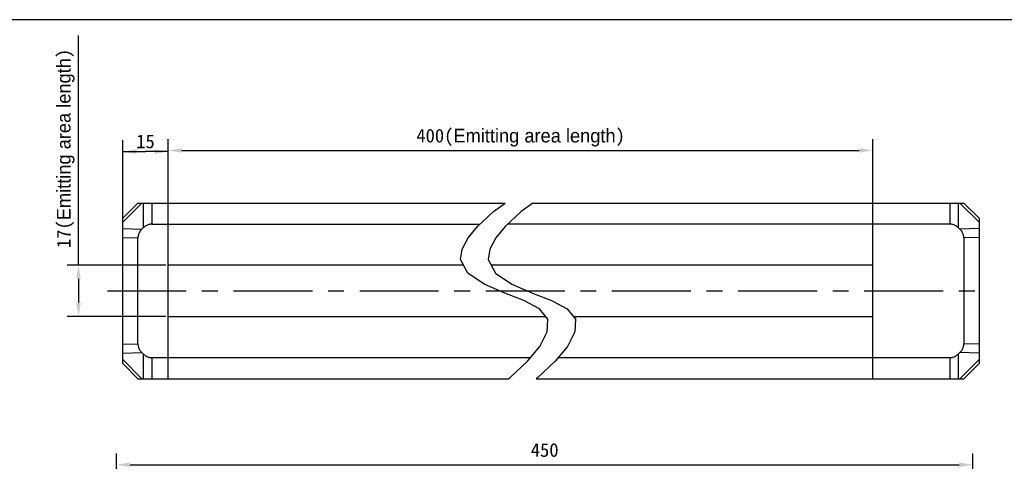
# Model space of a CAD drawing. Header units: millimetres. Extents: x 47 to 603, y 225 to 507.
# Tile 5 of 6: x 181 to 397, y 410 to 507. Entities that reach past the tile are written whole.
import ezdxf
from ezdxf.enums import TextEntityAlignment as Align

# ---------------------------------------------------------------- set-up
doc = ezdxf.new("R2010")
doc.units = ezdxf.units.MM
doc.header["$LTSCALE"] = 46.255
doc.header["$PDMODE"] = 3
doc.header["$PDSIZE"] = 8
doc.linetypes.add('CENTER', pattern=[0.6, 0.375, -0.075, 0.075, -0.075])
doc.layers.get('0').update_dxf_attribs({"linetype": 'CONTINUOUS'})
doc.layers.get('Defpoints').update_dxf_attribs({"linetype": 'CONTINUOUS'})
for name, color, linetype in [('00_COMPONENTS', 7, 'CONTINUOUS'), ('03_ALL_AXES', 7, 'CONTINUOUS'), ('51__DRAFT_DIMS', 7, 'CONTINUOUS')]:
    doc.layers.add(name, color=color, linetype=linetype)
doc.styles.get("Standard").update_dxf_attribs({"font": 'simfang.ttf'})
doc.dimstyles.new('DIMSTYLE_1', dxfattribs={"dimtxt": 3, "dimasz": 3, "dimexe": 2.5, "dimexo": 0.5, "dimgap": 0.75, "dimtad": 1, "dimlfac": 1.5, "dimdsep": 46, "dimtxsty": 'STANDARD', "dimblk": '_FILLED', "dimblk1": '_FILLED', "dimblk2": '_FILLED', "dimcen": 0.09, "dimclrt": 3, "dimazin": 2, "dimtp": 0.5, "dimtm": 0.5, "dimtfac": 1, "dimtofl": 0, "dimtmove": 0, "dimatfit": 3, "dimldrblk": '_FILLED', "dimfxl": 1, "dimtolj": 1, "dimarcsym": 0})
doc.dimstyles.new('DIMSTYLE_4', dxfattribs={"dimtxt": 3, "dimasz": 3, "dimexe": 2.5, "dimexo": 0.5, "dimgap": 0.75, "dimtad": 1, "dimlfac": 1.5, "dimdsep": 46, "dimtxsty": 'STANDARD', "dimblk": '_FILLED', "dimblk1": '_FILLED', "dimblk2": '_FILLED', "dimcen": 0.09, "dimclrt": 3, "dimazin": 2, "dimtp": 0.2, "dimtm": 0.2, "dimtfac": 1, "dimtofl": 0, "dimtmove": 0, "dimatfit": 3, "dimldrblk": '_FILLED', "dimfxl": 1, "dimtolj": 1, "dimarcsym": 0})

# ---------------------------------------------------------------- blocks, each defined once
blk = doc.blocks.new('_FILLED')
at = {"color": 0, "linetype": 'ByBlock'}
blk.add_solid([(0, 0), (-1, 0.167), (-1, -0.167)], dxfattribs=at)
blk = doc.blocks.new('*D12')
at = {"layer": '51__DRAFT_DIMS', "color": 0, "lineweight": -2}
for p, q in [((201.97, 358.88), (201.97, 412)), ((390.33, 358.88), (390.33, 412)), ((204.97, 409.5), (387.33, 409.5))]:
    blk.add_line(p, q, dxfattribs=at)
at = {"layer": 'Defpoints', "color": 0}
for p in [(390.33, 409.5), (201.97, 358.38), (390.33, 358.38)]:
    blk.add_point(p, dxfattribs=at)
at = {"layer": '51__DRAFT_DIMS', "color": 0, "linetype": 'ByBlock', "lineweight": -2, "xscale": 3, "yscale": 3, "zscale": 3, "rotation": 180}
blk.add_blockref('_FILLED', (201.97, 409.5), dxfattribs=at)
at = {"layer": '51__DRAFT_DIMS', "color": 0, "linetype": 'ByBlock', "lineweight": -2, "xscale": 3, "yscale": 3, "zscale": 3}
blk.add_blockref('_FILLED', (390.33, 409.5), dxfattribs=at)
at = {"layer": '51__DRAFT_DIMS', "color": 3, "insert": (296.15, 414.25), "char_height": 3, "attachment_point": 2, "line_spacing_factor": 0.9}
blk.add_mtext('\\A1;450', dxfattribs=at)
blk = doc.blocks.new('*D6')
at = {"layer": '51__DRAFT_DIMS', "color": 0, "lineweight": -2}
for p, q in [((193.6, 453.42), (193.6, 503.93)), ((212.84, 453.42), (191.1, 453.42)), ((193.6, 450.42), (193.6, 445.09)), ((212.84, 442.09), (191.1, 442.09))]:
    blk.add_line(p, q, dxfattribs=at)
at = {"layer": 'Defpoints', "color": 0}
for p in [(213.34, 453.42), (193.6, 442.09), (213.34, 442.09)]:
    blk.add_point(p, dxfattribs=at)
at = {"layer": '51__DRAFT_DIMS', "color": 0, "linetype": 'ByBlock', "lineweight": -2, "xscale": 3, "yscale": 3, "zscale": 3}
for p, rotation in [((193.6, 453.42), 90), ((193.6, 442.09), 270)]:
    blk.add_blockref('_FILLED', p, dxfattribs=dict(at, rotation=rotation))
at = {"layer": '51__DRAFT_DIMS', "color": 3, "insert": (188.85, 457.17), "char_height": 3, "attachment_point": 1, "rotation": 90, "line_spacing_factor": 0.9}
blk.add_mtext('\\A1;\\A1;17({\\f方正兰亭黑_GBK|b0|i0|c134|p0;Emitting area length})', dxfattribs=at)
blk = doc.blocks.new('*D13')
at = {"layer": '51__DRAFT_DIMS', "color": 0, "lineweight": -2}
for p, q in [((213.34, 462.92), (213.34, 481.16)), ((368.37, 462.92), (368.37, 481.16)), ((216.34, 478.66), (365.37, 478.66))]:
    blk.add_line(p, q, dxfattribs=at)
at = {"layer": 'Defpoints', "color": 0}
for p in [(368.37, 478.66), (213.34, 462.42), (368.37, 462.42)]:
    blk.add_point(p, dxfattribs=at)
at = {"layer": '51__DRAFT_DIMS', "color": 0, "linetype": 'ByBlock', "lineweight": -2, "xscale": 3, "yscale": 3, "zscale": 3, "rotation": 180}
blk.add_blockref('_FILLED', (213.34, 478.66), dxfattribs=at)
at = {"layer": '51__DRAFT_DIMS', "color": 0, "linetype": 'ByBlock', "lineweight": -2, "xscale": 3, "yscale": 3, "zscale": 3}
blk.add_blockref('_FILLED', (368.37, 478.66), dxfattribs=at)
at = {"layer": '51__DRAFT_DIMS', "color": 3, "insert": (290.86, 483.41), "char_height": 3, "attachment_point": 2, "line_spacing_factor": 0.9}
blk.add_mtext('\\A1;400({\\A1;\\f方正兰亭黑_GBK|b0|i0|c134|p0;Emitting area length})', dxfattribs=at)
blk = doc.blocks.new('*D7')
at = {"layer": '51__DRAFT_DIMS', "color": 4, "transparency": 16777216}
for p, q in [((203.34, 460), (203.34, 480.89)), ((213.34, 462.92), (213.34, 480.89)), ((203.34, 478.39), (208.34, 478.39)), ((213.34, 478.39), (208.34, 478.39))]:
    blk.add_line(p, q, dxfattribs=at)
at = {"layer": '51__DRAFT_DIMS', "color": 4, "transparency": 16777216, "xscale": 3, "yscale": 3, "zscale": 3, "rotation": 180}
blk.add_blockref('_FILLED', (203.34, 478.39), dxfattribs=at)
at = {"layer": '51__DRAFT_DIMS', "color": 4, "transparency": 16777216, "xscale": 3, "yscale": 3, "zscale": 3}
blk.add_blockref('_FILLED', (213.34, 478.39), dxfattribs=at)
at = {"layer": '51__DRAFT_DIMS', "color": 3, "transparency": 16777216}
blk.add_text('15', height=3, dxfattribs=at).set_placement((208.34, 479.14), align=Align.CENTER)

msp = doc.modelspace()

# ---------------------------------------------------------------- linework, layer by layer
at = {"color": 7}
msp.add_line((602.8311, 507.420392), (46.817476, 507.420392), dxfattribs=at)
at = {"color": 4}
for p, q in [((284.889137, 465.18829), (287.475827, 467.086866)), ((293.557249, 467.086866), (290.970558, 465.18829)), ((281.375583, 461.926314), (284.889137, 465.18829)), ((290.970558, 465.18829), (287.457004, 461.926314)), ((279.33955, 459.442911), (281.375583, 461.926314)), ((287.457004, 461.926314), (285.420971, 459.442911)), ((277.990286, 456.963868), (279.33955, 459.442911)), ((285.420971, 459.442911), (284.071707, 456.963868)), ((277.629252, 454.641781), (277.990286, 456.963868)), ((284.071707, 456.963868), (283.710673, 454.641781)), ((279.265087, 451.682289), (277.629252, 454.641781)), ((283.710673, 454.641781), (285.346509, 451.682289)), ((282.841689, 449.26859), (279.265087, 451.682289)), ((285.346509, 451.682289), (288.92311, 449.26859)), ((287.411338, 447.253184), (282.841689, 449.26859)), ((288.92311, 449.26859), (293.49276, 447.253184)), ((291.585679, 445.612616), (287.411338, 447.253184)), ((293.49276, 447.253184), (297.6671, 445.612616)), ((295.00597, 443.822665), (291.585679, 445.612616)), ((297.6671, 445.612616), (301.087392, 443.822665)), ((296.881231, 441.529623), (295.00597, 443.822665)), ((301.087392, 443.822665), (302.962652, 441.529623)), ((296.735955, 438.739765), (296.881231, 441.529623)), ((302.962652, 441.529623), (302.817376, 438.739765)), ((295.076277, 435.541761), (296.735955, 438.739765)), ((302.817376, 438.739765), (301.157699, 435.541761)), ((292.406447, 432.26786), (295.076277, 435.541761)), ((301.157699, 435.541761), (298.487868, 432.26786)), ((288.49258, 428.636262), (292.406447, 432.26786)), ((298.487868, 432.26786), (294.574001, 428.636262)), ((288.185271, 428.420199), (288.49258, 428.636262)), ((294.574001, 428.636262), (294.266692, 428.420199))]:
    msp.add_line(p, q, dxfattribs=at)
at = {"layer": '00_COMPONENTS', "color": 7}
for p, q in [((203.34322, 463.753533), (206.676554, 467.086866)), ((206.676554, 467.086866), (287.475827, 467.086866)), ((213.34322, 428.420199), (213.34322, 467.086866)), ((293.557249, 467.086866), (388.367738, 467.086866)), ((368.367738, 428.420199), (368.367738, 467.086866)), ((391.701072, 463.753533), (388.367738, 467.086866)), ((203.34322, 431.753533), (203.34322, 463.753533)), ((391.701072, 463.753533), (391.701072, 431.753533)), ((207.823424, 461.590725), (207.559884, 461.334493)), ((209.711853, 462.420199), (281.907559, 462.420199)), ((385.332439, 462.420199), (287.98898, 462.420199)), ((387.484408, 461.334493), (387.220868, 461.590725)), ((206.676554, 436.103358), (206.676554, 459.403707)), ((388.367738, 459.403707), (388.367738, 436.103358)), ((278.304471, 453.420199), (213.34322, 453.420199)), ((368.367738, 453.420199), (284.385893, 453.420199)), ((213.34322, 442.086866), (296.425515, 442.086866)), ((302.506936, 442.086866), (368.367738, 442.086866)), ((207.559884, 434.172572), (207.823424, 433.91634)), ((387.220868, 433.91634), (387.484408, 434.172572)), ((203.34322, 431.753533), (206.676554, 428.420199)), ((209.711853, 433.086866), (293.074337, 433.086866)), ((299.155759, 433.086866), (385.332439, 433.086866)), ((391.701072, 431.753533), (388.367738, 428.420199)), ((206.676554, 428.420199), (288.185271, 428.420199)), ((294.266692, 428.420199), (388.367738, 428.420199))]:
    msp.add_line(p, q, dxfattribs=at)
at = {"layer": '00_COMPONENTS', "color": 4}
for p, q in [((203.34322, 462.870202), (207.559884, 467.086866)), ((207.823424, 467.086866), (207.823424, 461.590725)), ((209.711853, 467.086866), (209.711853, 462.420199)), ((385.332439, 462.420199), (385.332439, 467.086866)), ((387.220868, 461.590725), (387.220868, 467.086866)), ((391.701072, 462.870202), (387.484408, 467.086866)), ((203.34322, 461.451413), (207.559884, 461.334493)), ((391.701072, 461.451413), (387.484408, 461.334493)), ((203.34322, 459.496135), (206.676554, 459.403707)), ((391.701072, 459.496135), (388.367738, 459.403707)), ((203.34322, 436.010931), (206.676554, 436.103358)), ((391.701072, 436.010931), (388.367738, 436.103358)), ((203.34322, 434.055652), (207.559884, 434.172572)), ((207.823424, 433.91634), (207.823424, 428.420199)), ((387.220868, 428.420199), (387.220868, 433.91634)), ((391.701072, 434.055652), (387.484408, 434.172572)), ((203.34322, 432.636863), (207.559884, 428.420199)), ((209.711853, 433.086866), (209.711853, 428.420199)), ((385.332439, 428.420199), (385.332439, 433.086866)), ((391.701072, 432.636863), (387.484408, 428.420199))]:
    msp.add_line(p, q, dxfattribs=at)
at = {"layer": '00_COMPONENTS', "color": 7}
for points in [[(209.711853, 462.420199), (209.554228, 462.415285), (209.39647, 462.399366), (209.23858, 462.372443), (209.080514, 462.334894), (208.922316, 462.28634), (208.764117, 462.225647), (208.605658, 462.152938), (208.447198, 462.068089), (208.289654, 461.969594), (208.133329, 461.856951), (207.977919, 461.730661), (207.823424, 461.590725)], [(387.220868, 461.590725), (387.066491, 461.730578), (386.911163, 461.856813), (386.754884, 461.96943), (386.597336, 462.067939), (386.438838, 462.152831), (386.280339, 462.225578), (386.122113, 462.286293), (385.963888, 462.334864), (385.805794, 462.372426), (385.647877, 462.399359), (385.490092, 462.415283), (385.332439, 462.420199)], [(207.559884, 461.334493), (207.410951, 461.178655), (207.276535, 461.021458), (207.156636, 460.862902), (207.051793, 460.702645), (206.961467, 460.541029), (206.884045, 460.379075), (206.819383, 460.217074), (206.767624, 460.054735), (206.72758, 459.892213), (206.698856, 459.729561), (206.681847, 459.566725), (206.676554, 459.403707)], [(388.367738, 459.403707), (388.362436, 459.566796), (388.345415, 459.729689), (388.316675, 459.892388), (388.276612, 460.054941), (388.224829, 460.2173), (388.160142, 460.379317), (388.082683, 460.541293), (387.992319, 460.702928), (387.887467, 460.863171), (387.767602, 461.021671), (387.633248, 461.178778), (387.484408, 461.334493)], [(206.676554, 436.103358), (206.681854, 435.940299), (206.698869, 435.777434), (206.727598, 435.614764), (206.767648, 435.45224), (206.819411, 435.28991), (206.884074, 435.127922), (206.961492, 434.965986), (207.051809, 434.804391), (207.156645, 434.644151), (207.276539, 434.485604), (207.410952, 434.328411), (207.559884, 434.172572)], [(387.484408, 434.172572), (387.633249, 434.328286), (387.767605, 434.485397), (387.887475, 434.643906), (387.992334, 434.804165), (388.082707, 434.965821), (388.160171, 435.127815), (388.224857, 435.289846), (388.276635, 435.452214), (388.316694, 435.614765), (388.345428, 435.777447), (388.362443, 435.940311), (388.367738, 436.103358)], [(207.823424, 433.91634), (207.977919, 433.776404), (208.133329, 433.650115), (208.289654, 433.537471), (208.447198, 433.438976), (208.605658, 433.354127), (208.764117, 433.281418), (208.922316, 433.220725), (209.080514, 433.172172), (209.23858, 433.134623), (209.39647, 433.1077), (209.554228, 433.091781), (209.711853, 433.086866)], [(385.332439, 433.086866), (385.490092, 433.091782), (385.647877, 433.107707), (385.805794, 433.134639), (385.963888, 433.172202), (386.122113, 433.220772), (386.280339, 433.281487), (386.438838, 433.354235), (386.597336, 433.439126), (386.754884, 433.537635), (386.911163, 433.650253), (387.066491, 433.776488), (387.220868, 433.91634)]]:
    msp.add_lwpolyline(points, dxfattribs=at)
at = {"layer": '03_ALL_AXES', "color": 1, "linetype": 'CENTER'}
msp.add_line((199.949553, 447.753533), (390.815385, 447.753533), dxfattribs=at)

# ---------------------------------------------------------------- dimensions: what is measured, and where the dimension line sits
at = {"layer": '51__DRAFT_DIMS', "color": 4}
dim = msp.add_linear_dim(base=(193.6008, 442.086866), p1=(213.34322, 453.420199), p2=(213.34322, 442.086866), angle=270, text='\\A1;<>({\\f方正兰亭黑_GBK|b0|i0|c134|p0;Emitting area length})', dimstyle='DIMSTYLE_4', override={"dimtxsty": 'STANDARD'}, dxfattribs=at)
dim.commit()
dim.dimension.update_dxf_attribs({"geometry": '*D6', "text_midpoint": (193.6008, 480.173131), "dimtype": 160})
for base, p1, p2, text, override, picture, middle in [((368.367738, 478.656062), (213.34322, 462.420199), (368.367738, 462.420199), '400({\\A1;\\f方正兰亭黑_GBK|b0|i0|c134|p0;Emitting area length})', {"dimlfac": 1.5, "dimtxsty": 'STANDARD'}, '*D13', (290.855479, 481.406062)), ((390.326186, 409.501516), (201.968335, 358.38344), (390.326186, 358.38344), '450', {"dimdec": 4, "dimlfac": 1.5, "dimtxsty": 'STANDARD'}, '*D12', (296.14726, 412.251516))]:
    dim = msp.add_linear_dim(base=base, p1=p1, p2=p2, text=text, dimstyle='DIMSTYLE_1', override=override, dxfattribs=at)
    dim.commit()
    dim.dimension.update_dxf_attribs({"geometry": picture, "text_midpoint": middle})
dim = msp.add_linear_dim(base=(213.34322, 478.388924), p1=(203.34322, 459.496135), p2=(213.34322, 462.420199), dimstyle='DIMSTYLE_4', dxfattribs=at)
dim.commit()
dim.dimension.update_dxf_attribs({"geometry": '*D7', "text_midpoint": (208.428182, 478.388924), "dimtype": 160})

doc.saveas('drawing.dxf')
